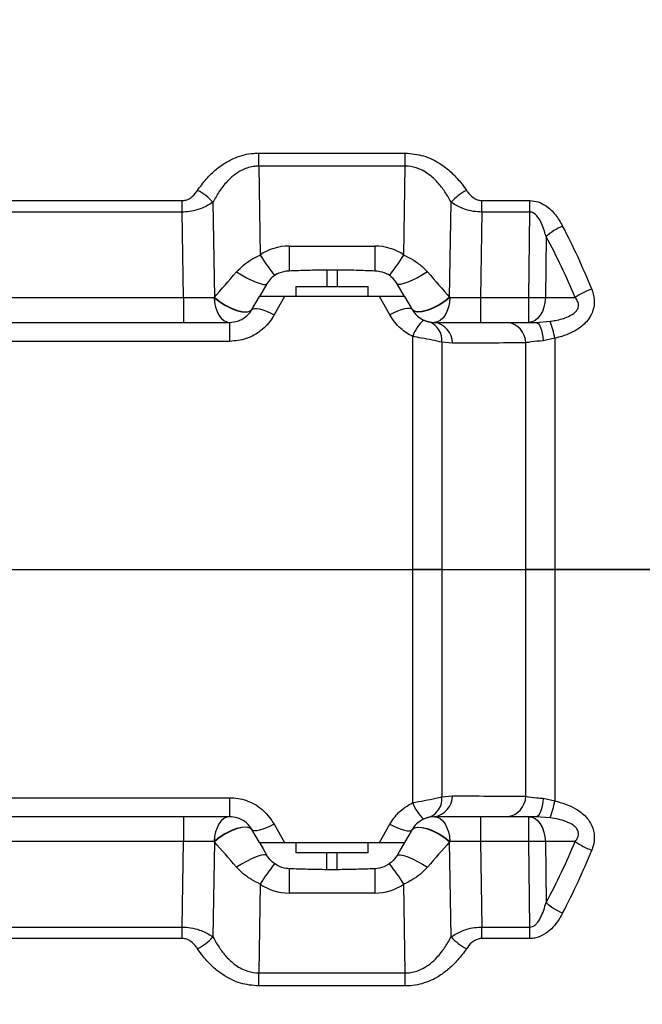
# Model space of a CAD drawing. Extents: x 0 to 16820, y 0 to 11880.
# Tile 42 of 77: x 8805 to 8926, y 6317 to 6509. Entities that reach past the tile are written whole.
import ezdxf

# ---------------------------------------------------------------- set-up
doc = ezdxf.new("R2010")
doc.units = 0
doc.header["$LTSCALE"] = 20
doc.layers.get('0').update_dxf_attribs({"linetype": 'CONTINUOUS'})
doc.styles.add('SLDTEXTSTYLE0', font='TXT', dxfattribs={"width": 0.605})
doc.dimstyles.new('SLDDIMSTYLE0', dxfattribs={"dimtxt": 100, "dimasz": 100, "dimexe": 0, "dimexo": 0.0625, "dimgap": 25, "dimtad": 1, "dimdec": 1, "dimrnd": 1e-09, "dimzin": 12, "dimtxsty": 'SLDTEXTSTYLE0', "dimsah": 1, "dimcen": 0, "dimazin": 3, "dimtfac": 1, "dimtofl": 0, "dimtmove": 0, "dimatfit": 3, "dimtolj": 1, "dimtzin": 12})
doc.dimstyles.new('SLDDIMSTYLE1', dxfattribs={"dimtxt": 100, "dimasz": 100, "dimexe": 0, "dimexo": 0.0625, "dimgap": 25, "dimtad": 1, "dimdec": 4, "dimlfac": 20, "dimzin": 12, "dimtxsty": 'SLDTEXTSTYLE0', "dimsah": 1, "dimcen": 0.09, "dimazin": 3, "dimtfac": 1, "dimtofl": 0, "dimtmove": 0, "dimatfit": 3, "dimtolj": 1, "dimtzin": 12})

# ---------------------------------------------------------------- blocks, each defined once
blk = doc.blocks.new('_D')
at = {"color": 7, "linetype": 'CONTINUOUS'}
for q in [(10380.8, 9036.16), (8366, 6401.82)]:
    blk.add_line((9334.36, 7667.96), q, dxfattribs=at)
blk.add_solid([(9334.36, 7667.96), (9407.03, 7738.27), (9383.2, 7756.5)], dxfattribs=at)
at = {"color": 7, "linetype": 'CONTINUOUS', "insert": (10032.55, 8792.98), "char_height": 100, "attachment_point": 1, "rotation": 52.5905, "style": 'SLDTEXTSTYLE0'}
blk.add_mtext('R1594', dxfattribs=at)
blk = doc.blocks.new('_D_1')
at = {"color": 7, "linetype": 'CONTINUOUS'}
blk.add_line((11867.49, 8642.4), (8366, 6401.82), dxfattribs=at)
blk.add_solid([(11867.49, 8642.4), (11775.17, 8601.13), (11791.34, 8575.86)], dxfattribs=at)
at = {"color": 7, "linetype": 'CONTINUOUS', "insert": (9875.65, 7520.81), "char_height": 100, "attachment_point": 1, "rotation": 32.6149, "style": 'SLDTEXTSTYLE0'}
blk.add_mtext('R4157', dxfattribs=at)
blk = doc.blocks.new('_D_2')
at = {"color": 7, "linetype": 'CONTINUOUS'}
for p, q in [((4232.76, 7130.62), (3693.35, 7225.73)), ((8406, 6401.82), (13110.72, 6401.82))]:
    blk.add_line(p, q, dxfattribs=at)
blk.add_arc((8366, 6401.82), 4714.73, 0, 170, dxfattribs=at)
for points in [[(3722.9, 7220.52), (3756.05, 7316.05), (3726.56, 7321.58)], [(13080.72, 6401.82), (13094.66, 6501.97), (13064.66, 6501.66)]]:
    blk.add_solid(points, dxfattribs=at)
at = {"color": 7, "linetype": 'CONTINUOUS', "insert": (8646.6, 11239.4), "char_height": 100, "attachment_point": 1, "rotation": 355, "style": 'SLDTEXTSTYLE0'}
blk.add_mtext('170°', dxfattribs=at)
blk = doc.blocks.new('_D_3')
at = {"color": 7, "linetype": 'CONTINUOUS'}
for p, q in [((8406, 6401.82), (13085.4, 6401.82)), ((4232.76, 5673.02), (3718.3, 5582.3))]:
    blk.add_line(p, q, dxfattribs=at)
blk.add_arc((8366, 6401.82), 4689.4, 190, 0, dxfattribs=at)
for points in [[(13055.4, 6401.82), (13039.33, 6301.99), (13069.33, 6301.67)], [(3747.84, 5587.51), (3751.51, 5486.46), (3781, 5491.99)]]:
    blk.add_solid(points, dxfattribs=at)
at = {"color": 7, "linetype": 'CONTINUOUS', "insert": (8621.93, 1846.3), "char_height": 100, "attachment_point": 1, "rotation": 5, "style": 'SLDTEXTSTYLE0'}
blk.add_mtext('170°', dxfattribs=at)

msp = doc.modelspace()

# ---------------------------------------------------------------- linework, layer by layer
at = {"color": 8, "linetype": 'CONTINUOUS'}
for p, q in [((8851.7676009, 6482.6910643), (8880.226226, 6482.6910643)), ((8851.7676009, 6480.1517649), (8851.7676009, 6482.6910643)), ((8880.226226, 6480.1517649), (8880.226226, 6482.6910643)), ((8851.7676009, 6480.1517649), (8852.0171059, 6462.9029928)), ((8880.226226, 6480.1517649), (8851.7676009, 6480.1517649)), ((8879.9767805, 6462.9029928), (8880.226226, 6480.1517649)), ((8705.0924016, 6473.4754337), (8836.9014574, 6473.4754337)), ((8836.9014574, 6471.2453856), (8836.9014574, 6473.4754337)), ((8842.8716971, 6473.1640293), (8843.1389941, 6454.6848013)), ((8888.8548924, 6454.6848013), (8889.1221596, 6473.1640293)), ((8895.0923992, 6473.4754337), (8904.4505073, 6473.4754337)), ((8895.0923992, 6471.2453856), (8895.0923992, 6473.4754337)), ((8904.4505073, 6471.2453856), (8904.4505073, 6473.4754337)), ((8836.9014574, 6471.2453856), (8705.0924016, 6471.2453856)), ((8837.1415747, 6454.6452983), (8836.9014574, 6471.2453856)), ((8895.0923992, 6471.2453856), (8894.8523117, 6454.6452983)), ((8904.4505073, 6471.2453856), (8895.0923992, 6471.2453856)), ((8904.2395068, 6454.6452983), (8904.4505073, 6471.2453856)), ((8907.6017452, 6466.4684384), (8907.4514819, 6454.6452983)), ((8857.6571954, 6464.6452962), (8857.6571954, 6459.8574153)), ((8857.6571954, 6464.6452962), (8874.336691, 6464.6452962)), ((8874.336691, 6464.6452962), (8874.336691, 6459.8574153)), ((8864.9969412, 6460.0436202), (8864.9969412, 6456.8197949)), ((8866.9969155, 6460.0436202), (8866.9969155, 6456.8197949)), ((8704.8522843, 6454.6452983), (8837.1415747, 6454.6452983)), ((8837.1415747, 6454.6452983), (8837.1415747, 6449.8197956)), ((8856.7571951, 6454.8197946), (8854.7704233, 6451.274339)), ((8877.2234036, 6451.274339), (8875.2366615, 6454.8197946)), ((8894.8523117, 6454.6452983), (8894.8523117, 6449.8197956)), ((8894.8523117, 6454.6452983), (8904.2395068, 6454.6452983)), ((8904.2395068, 6449.8197956), (8904.2395068, 6454.6452983)), ((8907.4514819, 6454.6452983), (8913.2395102, 6454.6452983)), ((8846.1101664, 6449.8197956), (8846.1101664, 6446.122825)), ((8883.653493, 6450.1765183), (8883.653493, 6450.4237472)), ((8905.6230498, 6449.8197956), (8908.3777381, 6450.0350578)), ((8846.1101664, 6446.122825), (8789.3950356, 6446.122825)), ((8881.6832019, 6401.8197952), (8881.6832019, 6447.075825)), ((8887.3400999, 6445.9693468), (8887.3400999, 6401.8197952)), ((8889.4192291, 6445.7579961), (8887.3400999, 6445.9693468)), ((8903.653772, 6401.8197952), (8903.653772, 6445.8483493)), ((8909.3106104, 6446.7583223), (8907.0413424, 6446.2462327)), ((8909.3106104, 6446.7583223), (8909.3106104, 6401.8197952)), ((8603.7237359, 6401.8197952), (8881.6832019, 6401.8197952)), ((8887.3400999, 6401.8197952), (8881.6832019, 6401.8197952)), ((8881.6832019, 6356.5637654), (8881.6832019, 6401.8197952)), ((8887.3400999, 6401.8197952), (8887.3400999, 6357.6702437)), ((8887.3400999, 6401.8197952), (8903.653772, 6401.8197952)), ((8903.653772, 6357.7912411), (8903.653772, 6401.8197952)), ((8909.3106104, 6401.8197952), (8903.653772, 6401.8197952)), ((8909.3106104, 6401.8197952), (8909.3106104, 6356.8812682)), ((9094.7543098, 6401.8197952), (8909.3106104, 6401.8197952)), ((8887.3400999, 6357.6702437), (8889.4192291, 6357.8815943)), ((8789.3950356, 6357.5167654), (8846.1101664, 6357.5167654)), ((8846.1101664, 6357.5167654), (8846.1101664, 6353.8197948)), ((8907.0413424, 6357.3933578), (8909.3106104, 6356.8812682)), ((8837.1415747, 6353.8197948), (8837.1415747, 6348.9942922)), ((8854.7704233, 6352.3652515), (8856.7571951, 6348.8197958)), ((8875.2366615, 6348.8197958), (8877.2234036, 6352.3652515)), ((8894.8523117, 6353.8197948), (8894.8523117, 6348.9942922)), ((8904.2395068, 6348.9942922), (8904.2395068, 6353.8197948)), ((8908.3777381, 6353.6045326), (8905.6230498, 6353.8197948)), ((8837.1415747, 6348.9942922), (8704.8522843, 6348.9942922)), ((8836.9014574, 6332.3942049), (8837.1415747, 6348.9942922)), ((8843.1389941, 6348.9547892), (8842.8716971, 6330.4755612)), ((8889.1221596, 6330.4755612), (8888.8548924, 6348.9547892)), ((8904.2395068, 6348.9942922), (8894.8523117, 6348.9942922)), ((8894.8523117, 6348.9942922), (8895.0923992, 6332.3942049)), ((8904.4505073, 6332.3942049), (8904.2395068, 6348.9942922)), ((8913.2395102, 6348.9942922), (8907.4514819, 6348.9942922)), ((8907.4514819, 6348.9942922), (8907.6017452, 6337.1711521)), ((8864.9969412, 6343.5959703), (8864.9969412, 6346.8197955)), ((8866.9969155, 6343.5959703), (8866.9969155, 6346.8197955)), ((8857.6571954, 6343.7821752), (8857.6571954, 6338.9942943)), ((8874.336691, 6343.7821752), (8874.336691, 6338.9942943)), ((8852.0171059, 6340.7365976), (8851.7676009, 6323.4878255)), ((8880.226226, 6323.4878255), (8879.9767805, 6340.7365976)), ((8874.336691, 6338.9942943), (8857.6571954, 6338.9942943)), ((8705.0924016, 6332.3942049), (8836.9014574, 6332.3942049)), ((8836.9014574, 6330.1641567), (8836.9014574, 6332.3942049)), ((8895.0923992, 6332.3942049), (8904.4505073, 6332.3942049)), ((8895.0923992, 6330.1641567), (8895.0923992, 6332.3942049)), ((8904.4505073, 6330.1641567), (8904.4505073, 6332.3942049)), ((8836.9014574, 6330.1641567), (8705.0924016, 6330.1641567)), ((8904.4505073, 6330.1641567), (8895.0923992, 6330.1641567)), ((8851.7676009, 6320.9485261), (8851.7676009, 6323.4878255)), ((8851.7676009, 6323.4878255), (8880.226226, 6323.4878255)), ((8880.226226, 6320.9485261), (8880.226226, 6323.4878255)), ((8880.226226, 6320.9485261), (8851.7676009, 6320.9485261))]:
    msp.add_line(p, q, dxfattribs=at)
at = {"color": 7, "linetype": 'CONTINUOUS'}
for p, q in [((8864.9969412, 6460.0436202), (8866.9969155, 6460.0436202)), ((8858.996929, 6456.8197949), (8858.996929, 6454.8197946)), ((8858.996929, 6456.8197949), (8872.9969574, 6456.8197949)), ((8872.9969574, 6454.8197946), (8872.9969574, 6456.8197949)), ((8850.4402949, 6452.319797), (8851.8836809, 6454.8197946)), ((8875.2366615, 6454.8197946), (8856.7571951, 6454.8197946)), ((8880.1101757, 6454.8197946), (8881.5535618, 6452.319797)), ((8788.902582, 6449.8197956), (8846.1101664, 6449.8197956)), ((8884.8440958, 6449.9290584), (8885.8836604, 6449.8197956)), ((8885.8836604, 6449.8197956), (8900.1182629, 6449.8197956)), ((8846.1101664, 6353.8197948), (8788.902582, 6353.8197948)), ((8885.8836604, 6353.8197948), (8884.8440958, 6353.710532)), ((8900.1182629, 6353.8197948), (8885.8836604, 6353.8197948)), ((8851.8836809, 6348.8197958), (8850.4402949, 6351.3197935)), ((8881.5535618, 6351.3197935), (8880.1101757, 6348.8197958)), ((8856.7571951, 6348.8197958), (8875.2366615, 6348.8197958)), ((8858.996929, 6348.8197958), (8858.996929, 6346.8197955)), ((8872.9969574, 6346.8197955), (8872.9969574, 6348.8197958)), ((8871.2376667, 6346.8197955), (8858.996929, 6346.8197955)), ((8872.9969574, 6346.8197955), (8871.2376667, 6346.8197955)), ((8864.9969412, 6343.5959703), (8866.9969155, 6343.5959703))]:
    msp.add_line(p, q, dxfattribs=at)
at = {"color": 8, "linetype": 'CONTINUOUS', "flags": 128}
for points in [[(8847.4634899, 6459.6315546), (8848.4227968, 6459.0436964), (8849.4116975, 6458.4958366), (8850.3792299, 6458.0162166), (8851.2755049, 6457.6295576), (8852.0543588, 6457.355786), (8852.675618, 6457.209017), (8853.1072749, 6457.1968092), (8853.327067, 6457.3197959)], [(8884.5303966, 6459.6315546), (8883.5710598, 6459.0436964), (8882.5821592, 6458.4958366), (8881.614597, 6458.0162166), (8880.7183219, 6457.6295576), (8879.9395276, 6457.355786), (8879.3182684, 6457.209017), (8878.8866116, 6457.1968092), (8878.6667896, 6457.3197959)], [(8843.1207551, 6454.6367413), (8843.196453, 6453.6877422), (8843.3789326, 6452.7802466), (8843.6615778, 6451.9475324), (8844.0340174, 6451.2201248), (8844.4825424, 6450.624693), (8844.9907614, 6450.1830748), (8845.5400182, 6449.9114564), (8846.1101664, 6449.8197956)], [(8843.1207551, 6454.6367413), (8844.0698994, 6453.8689925), (8845.1579822, 6453.1660004), (8846.3109149, 6452.5756499), (8847.450198, 6452.1381444), (8848.4981967, 6451.8832861), (8849.3835343, 6451.8284275), (8850.0459505, 6451.9773124), (8850.4402949, 6452.319797)], [(8843.1389941, 6454.6848013), (8844.0874232, 6453.9154431), (8845.1757444, 6453.2110652), (8846.3297201, 6452.6197276), (8847.4706126, 6452.181775), (8848.5205783, 6451.9270955), (8849.4079424, 6451.8730639), (8850.0721766, 6452.0233645), (8850.4679812, 6452.3677452)], [(8888.8548924, 6454.6848013), (8887.9064633, 6453.9154431), (8886.8180824, 6453.2110652), (8885.6641365, 6452.6197276), (8884.523244, 6452.181775), (8883.4733082, 6451.9270955), (8882.5859142, 6451.8730639), (8881.9216801, 6452.0233645), (8881.5258456, 6452.3677452)], [(8888.8730718, 6454.6367413), (8887.923987, 6453.8689925), (8886.8359042, 6453.1660004), (8885.682912, 6452.5756499), (8884.5436884, 6452.1381444), (8883.4956599, 6451.8832861), (8882.6102925, 6451.8284275), (8881.9479061, 6451.9773124), (8881.5535618, 6452.319797)], [(8888.8730718, 6454.6367413), (8888.7974335, 6453.6877422), (8888.6149241, 6452.7802466), (8888.3322788, 6451.9475324), (8887.959869, 6451.2201248), (8887.5112845, 6450.624693), (8887.0030953, 6450.1830748), (8886.4538385, 6449.9114564), (8885.8836604, 6449.8197956)], [(8907.4514819, 6454.6452983), (8907.3710753, 6453.69504), (8907.175572, 6452.7861102), (8906.872244, 6451.9519134), (8906.472118, 6451.2230976), (8905.989976, 6450.6264439), (8905.4434611, 6450.1838757), (8904.852779, 6449.9116576), (8904.2395068, 6449.8197956)], [(8850.4402949, 6452.319797), (8850.6215824, 6452.4755961), (8850.9341193, 6452.547375), (8851.3680113, 6452.5328612), (8851.9095792, 6452.4325131), (8852.5416268, 6452.2495082), (8853.2441868, 6451.9896357), (8853.9950563, 6451.6611135), (8854.7704233, 6451.274339)], [(8881.5535618, 6452.319797), (8881.3722445, 6452.4755961), (8881.0597373, 6452.547375), (8880.6258155, 6452.5328612), (8880.0843073, 6452.4325131), (8879.4522597, 6452.2495082), (8878.7496401, 6451.9896357), (8877.9988004, 6451.6611135), (8877.2234036, 6451.274339)], [(8905.6230498, 6449.8197956), (8905.8590842, 6449.755784), (8906.0890986, 6449.5653881), (8906.3071324, 6449.2534807), (8906.507702, 6448.8280489), (8906.6855622, 6448.299989), (8906.8362428, 6447.6828164), (8906.9558693, 6446.9923413), (8907.0413424, 6446.2462327)], [(8907.0413424, 6357.3933578), (8906.9558693, 6356.6472492), (8906.8362428, 6355.9567741), (8906.6855622, 6355.3396015), (8906.507702, 6354.8115416), (8906.3071324, 6354.3861097), (8906.0890986, 6354.0742023), (8905.8590842, 6353.8838065), (8905.6230498, 6353.8197948)], [(8846.1101664, 6353.8197948), (8845.5400182, 6353.728134), (8844.9907614, 6353.4565157), (8844.4825424, 6353.0148974), (8844.0340174, 6352.4194656), (8843.6615778, 6351.692058), (8843.3789326, 6350.8593439), (8843.196453, 6349.9518482), (8843.1207551, 6349.0028492)], [(8854.7704233, 6352.3652515), (8853.9950563, 6351.9784769), (8853.2441868, 6351.6499548), (8852.5416268, 6351.3900822), (8851.9095792, 6351.2070774), (8851.3680113, 6351.1067292), (8850.9341193, 6351.0922155), (8850.6215824, 6351.1639944), (8850.4402949, 6351.3197935)], [(8877.2234036, 6352.3652515), (8877.9988004, 6351.9784769), (8878.7496401, 6351.6499548), (8879.4522597, 6351.3900822), (8880.0843073, 6351.2070774), (8880.6258155, 6351.1067292), (8881.0597373, 6351.0922155), (8881.3722445, 6351.1639944), (8881.5535618, 6351.3197935)], [(8885.8836604, 6353.8197948), (8886.4538385, 6353.728134), (8887.0030953, 6353.4565157), (8887.5112845, 6353.0148974), (8887.959869, 6352.4194656), (8888.3322788, 6351.692058), (8888.6149241, 6350.8593439), (8888.7974335, 6349.9518482), (8888.8730718, 6349.0028492)], [(8904.2395068, 6353.8197948), (8904.852779, 6353.7279329), (8905.4434611, 6353.4557147), (8905.989976, 6353.0131465), (8906.472118, 6352.4164929), (8906.872244, 6351.6876771), (8907.175572, 6350.8534803), (8907.3710753, 6349.9445504), (8907.4514819, 6348.9942922)], [(8850.4402949, 6351.3197935), (8850.0459505, 6351.662278), (8849.3835343, 6351.811163), (8848.4981967, 6351.7563044), (8847.450198, 6351.5014461), (8846.3109149, 6351.0639405), (8845.1579822, 6350.47359), (8844.0698994, 6349.770598), (8843.1207551, 6349.0028492)], [(8850.4679812, 6351.2718453), (8850.0721766, 6351.616226), (8849.4079424, 6351.7665266), (8848.5205783, 6351.7124949), (8847.4706126, 6351.4578155), (8846.3297201, 6351.0198629), (8845.1757444, 6350.4285252), (8844.0874232, 6349.7241473), (8843.1389941, 6348.9547892)], [(8881.5258456, 6351.2718453), (8881.9216801, 6351.616226), (8882.5859142, 6351.7665266), (8883.4733082, 6351.7124949), (8884.523244, 6351.4578155), (8885.6641365, 6351.0198629), (8886.8180824, 6350.4285252), (8887.9064633, 6349.7241473), (8888.8548924, 6348.9547892)], [(8881.5535618, 6351.3197935), (8881.9479061, 6351.662278), (8882.6102925, 6351.811163), (8883.4956599, 6351.7563044), (8884.5436884, 6351.5014461), (8885.682912, 6351.0639405), (8886.8359042, 6350.47359), (8887.923987, 6349.770598), (8888.8730718, 6349.0028492)], [(8853.327067, 6346.3197945), (8853.1072749, 6346.4427812), (8852.675618, 6346.4305735), (8852.0543588, 6346.2838045), (8851.2755049, 6346.0100329), (8850.3792299, 6345.6233738), (8849.4116975, 6345.1437539), (8848.4227968, 6344.5958941), (8847.4634899, 6344.0080358)], [(8878.6667896, 6346.3197945), (8878.8866116, 6346.4427812), (8879.3182684, 6346.4305735), (8879.9395276, 6346.2838045), (8880.7183219, 6346.0100329), (8881.614597, 6345.6233738), (8882.5821592, 6345.1437539), (8883.5710598, 6344.5958941), (8884.5303966, 6344.0080358)]]:
    msp.add_lwpolyline(points, dxfattribs=at)
at = {"color": 7, "linetype": 'CONTINUOUS', "flags": 128}
for points in [[(8853.327067, 6457.3197959), (8852.6015295, 6456.0631289), (8851.8836809, 6454.8197946)], [(8880.1101757, 6454.8197946), (8879.392357, 6456.0631289), (8878.6667896, 6457.3197959)], [(8851.8836809, 6348.8197958), (8852.6015295, 6347.5764616), (8853.327067, 6346.3197945)], [(8880.1101757, 6348.8197958), (8879.392357, 6347.5764616), (8878.6667896, 6346.3197945)]]:
    msp.add_lwpolyline(points, dxfattribs=at)
at = {"color": 7, "linetype": 'CONTINUOUS'}
for radius in [4157, 1594]:
    msp.add_arc((8365.9969283, 6401.8197952), radius, 190, 170, dxfattribs=at)
at = {"color": 8, "linetype": 'CONTINUOUS'}
for centre, radius, start, end in [((8834.6393746, 6465.4829281), 11.2592383, 43.016138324, 62.301916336), ((8897.3551243, 6465.4820863), 11.2602823, 117.698986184, 136.982959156), ((8915.3081006, 6458.0079532), 11.444113, 113.123790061, 132.329276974), ((8857.6571824, 6454.6452977), 10, 90, 124.333429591), ((8903.135817, 6496.3755609), 61.1026631, 213.216807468, 217.772313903), ((8874.3366743, 6454.6452977), 10, 55.666570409, 90), ((8828.8514782, 6496.3806255), 61.1109518, 322.227700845, 326.782605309), ((8920.7689327, 6443.9667858), 13.0660948, 109.294959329, 125.187675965), ((8905.8454944, 6568.951531), 114.3175141, 269.195054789, 270.804945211), ((8889.1575398, 6444.4711824), 7.9151684, 132.762682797, 160.787675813), ((8883.5245745, 6446.3307643), 3.8326044, 354.588923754, 69.861635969), ((8885.2542668, 6445.7022868), 4.1653349, 0.766325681, 81.309160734), ((8899.5153353, 6445.7236151), 4.140316, 1.726396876, 81.626609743), ((8888.7490615, 6442.6756992), 20.962946, 11.230368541, 20.552474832), ((8885.2542668, 6357.9373036), 4.1653349, 278.690839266, 359.233674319), ((8899.5153353, 6357.9159754), 4.140316, 278.373390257, 358.273603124), ((8889.1575398, 6359.1684081), 7.9151684, 199.212324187, 227.237317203), ((8883.5245745, 6357.3088261), 3.8326044, 290.138364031, 5.411076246), ((8888.7490615, 6360.9638912), 20.962946, 339.447525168, 348.769631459), ((8905.8454944, 6234.6880594), 114.3175141, 89.195054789, 90.804945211), ((8920.7689327, 6359.6728046), 13.0660948, 234.812324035, 250.705040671), ((8903.135817, 6307.2640296), 61.1026631, 142.227686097, 146.783192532), ((8828.8514782, 6307.258965), 61.1109518, 33.217394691, 37.772299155), ((8857.6571824, 6348.9942927), 10, 235.666570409, 270), ((8874.3366743, 6348.9942927), 10, 270, 304.333429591), ((8915.3081006, 6345.6316372), 11.444113, 227.670723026, 246.876209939), ((8834.6393746, 6338.1566623), 11.2592383, 297.698083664, 316.983861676), ((8897.3551243, 6338.1575042), 11.2602823, 223.017040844, 242.301013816)]:
    msp.add_arc(centre, radius, start, end, dxfattribs=at)
for centre, major_axis, ratio, start_param, end_param in [((8753.8611151, 6401.8197952), (170.2694555, 26.489921), 0.8611429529, 0.1955768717, 0.2854982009), ((8750.6491349, 6401.9942927), (170.8468102, 21.5805957), 0.8333414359, 0.223879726, 0.3138010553), ((8851.9941807, 6465.0111886), (14.7558246, 16.9719826), 0.0051745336, 4.062805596, 4.3943566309), ((8879.999676, 6465.0111886), (-14.7558246, 16.9719826), 0.0051745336, 1.8888286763, 2.2203797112), ((8837.1339932, 6454.8197952), (10.0020923, -0.0723817), 0.017439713, 4.7132722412, 5.3542072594), ((8837.3533818, 6439.652581), (9.6352478, 25.2766889), 0.002384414, 5.3478355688, 5.3501985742), ((8894.6404749, 6439.652581), (-9.6352478, 25.2766889), 0.002384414, 0.932986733, 0.9353497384), ((8894.8598634, 6454.8197952), (10.0020923, 0.0723817), 0.017439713, 4.0705707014, 4.7115057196), ((8837.1339932, 6348.8197952), (10.0020923, 0.0723817), 0.017439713, 0.9289780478, 1.569913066), ((8837.3533818, 6363.9870095), (-9.6352478, 25.2766889), 0.002384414, 4.0745793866, 4.076942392), ((8851.9941807, 6338.6284018), (-14.7558246, 16.9719826), 0.0051745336, 5.0304213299, 5.3619723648), ((8879.999676, 6338.6284018), (14.7558246, 16.9719826), 0.0051745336, 0.9212129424, 1.2527639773), ((8894.6404749, 6363.9870095), (9.6352478, 25.2766889), 0.002384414, 2.2062429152, 2.2086059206), ((8894.8598634, 6348.8197952), (10.0020923, -0.0723817), 0.017439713, 1.5716795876, 2.2126146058), ((8750.6491349, 6401.6452977), (170.8468102, -21.5805957), 0.8333414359, 5.9693842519, 6.0593055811), ((8753.8611151, 6401.8197952), (170.2694555, -26.489921), 0.8611429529, 5.9976871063, 6.0876084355)]:
    msp.add_ellipse(centre, major_axis=major_axis, ratio=ratio, start_param=start_param, end_param=end_param, dxfattribs=at)
for points, knots in [([(8839.8728086, 6475.451961), (8840.4088095, 6476.1936866), (8841.4799813, 6477.675989), (8843.3227234, 6479.4684254), (8845.2553688, 6480.8607569), (8847.6004584, 6482.0540568), (8849.870315, 6482.6401269), (8851.4250533, 6482.6818678), (8851.7676009, 6482.6910643)], [0, 0, 0, 0, 0.1982492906, 0.3961915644, 0.5454266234, 0.6944148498, 0.9326719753, 1, 1, 1, 1]), ([(8880.226226, 6482.6910643), (8881.4343872, 6482.5803438), (8883.8537573, 6482.3586236), (8886.8384594, 6480.8578305), (8889.1751934, 6479.0353037), (8890.8569398, 6477.2341765), (8891.746173, 6475.9804824), (8892.1210481, 6475.451961)], [0, 0, 0, 0, 0.2365852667, 0.4737673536, 0.6663498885, 0.8593427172, 1, 1, 1, 1]), ([(8851.7676009, 6480.1517649), (8851.5105858, 6480.1441519), (8850.4368152, 6480.1123457), (8849.2827276, 6479.7531073), (8847.9390844, 6479.0888974), (8846.8585683, 6478.373422), (8845.4100944, 6477.013423), (8844.042682, 6475.2792403), (8843.2622619, 6473.8695268), (8842.8716971, 6473.1640293)], [0, 0, 0, 0, 0.0622444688, 0.2600480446, 0.2862938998, 0.4340600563, 0.5822259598, 0.7909230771, 1, 1, 1, 1]), ([(8889.1221596, 6473.1640293), (8888.843914, 6473.6742345), (8888.1978743, 6474.8588456), (8886.9586639, 6476.5929569), (8885.2346225, 6478.3598642), (8883.1547481, 6479.6695004), (8881.320586, 6480.1297045), (8880.40953, 6480.1480698), (8880.226226, 6480.1517649)], [0, 0, 0, 0, 0.1508300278, 0.35020209, 0.5490176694, 0.7792473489, 0.9555846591, 1, 1, 1, 1]), ([(8836.9014574, 6473.4754337), (8837.0018964, 6473.4791676), (8837.3770095, 6473.4931128), (8838.0763219, 6473.7094665), (8839.0453221, 6474.3532458), (8839.5556095, 6475.0307923), (8839.8728086, 6475.451961)], [0, 0, 0, 0, 0.0773329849, 0.28881828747, 0.55792329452, 1, 1, 1, 1]), ([(8892.1210481, 6475.451961), (8892.1911387, 6475.3511995), (8892.5462185, 6474.8407407), (8893.2053679, 6474.1433423), (8894.205016, 6473.565506), (8894.8189977, 6473.5031849), (8895.0923992, 6473.4754337)], [0, 0, 0, 0, 0.1043723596, 0.5287512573, 0.7901563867, 1, 1, 1, 1]), ([(8842.8716971, 6473.1640293), (8842.2033312, 6472.750298), (8841.0745084, 6472.0515351), (8839.173442, 6471.4688035), (8837.8366134, 6471.2685617), (8837.1020352, 6471.2503565), (8836.9014574, 6471.2453856)], [0, 0, 0, 0, 0.39944629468, 0.67463654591, 0.91115897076, 1, 1, 1, 1]), ([(8895.0923992, 6471.2453856), (8894.5518566, 6471.2740531), (8893.3866728, 6471.3358482), (8891.4469788, 6471.8562619), (8890.0310841, 6472.5440425), (8889.2644523, 6473.06697), (8889.1221596, 6473.1640293)], [0, 0, 0, 0, 0.2390516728, 0.5152953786, 0.9100351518, 1, 1, 1, 1]), ([(8904.4505073, 6473.4754337), (8904.991619, 6473.4221846), (8906.0747339, 6473.3155986), (8907.8449354, 6472.3803155), (8909.509429, 6470.7806552), (8910.378754, 6469.2823888), (8910.8137799, 6468.5326292)], [0, 0, 0, 0, 0.1816994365, 0.363698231, 0.6815830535, 1, 1, 1, 1]), ([(8907.6017452, 6466.4684384), (8907.3931798, 6467.1818367), (8906.9982267, 6468.5327737), (8906.2217267, 6470.1029901), (8905.4089556, 6470.9423544), (8904.8532641, 6471.2156581), (8904.5716419, 6471.2364446), (8904.4505073, 6471.2453856)], [0, 0, 0, 0, 0.3722073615, 0.7048358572, 0.8640857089, 0.9415389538, 1, 1, 1, 1]), ([(8847.4634899, 6459.6315546), (8847.902494, 6460.0827277), (8848.7931288, 6460.9980505), (8850.3552682, 6462.0751796), (8851.4832777, 6462.6370763), (8852.0171059, 6462.9029928)], [0, 0, 0, 0, 0.3386352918, 0.6870104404, 1, 1, 1, 1]), ([(8879.9767805, 6462.9029928), (8880.5817747, 6462.5987505), (8881.8092496, 6461.9814722), (8883.3445243, 6460.8713123), (8884.1720633, 6460.0061704), (8884.5303966, 6459.6315546)], [0, 0, 0, 0, 0.3552802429, 0.7208293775, 1, 1, 1, 1]), ([(8916.4514853, 6456.2989584), (8916.663006, 6455.6277848), (8917.087715, 6454.2801463), (8916.8433182, 6452.1846251), (8915.8192358, 6450.2146917), (8914.2353005, 6448.7551209), (8912.4141182, 6447.7352048), (8910.8155988, 6447.1229947), (8909.7591952, 6446.8670185), (8909.3106104, 6446.7583223)], [0, 0, 0, 0, 0.15684540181, 0.31492734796, 0.45901257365, 0.6389076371, 0.77062714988, 0.90260051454, 1, 1, 1, 1]), ([(8908.3777381, 6450.0350578), (8908.723008, 6450.0876112), (8909.9298088, 6450.2712981), (8911.6220144, 6450.7276941), (8913.0748929, 6451.5612367), (8913.6316694, 6452.2279677), (8913.8584525, 6452.71967), (8913.9203287, 6453.1901624), (8913.7916469, 6453.8493468), (8913.5169149, 6454.3104029), (8913.2749243, 6454.6025448), (8913.2395102, 6454.6452983)], [0, 0, 0, 0, 0.1226269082, 0.428610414, 0.6035574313, 0.6799381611, 0.721940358, 0.7936789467, 0.8505587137, 0.9781300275, 1, 1, 1, 1]), ([(8854.7704233, 6451.274339), (8854.6504058, 6451.0704206), (8853.9802274, 6449.9317394), (8852.3184917, 6448.1348404), (8849.4028053, 6446.4490272), (8847.2055664, 6446.2313464), (8846.1101664, 6446.122825)], [0, 0, 0, 0, 0.0688460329, 0.3844365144, 0.6931201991, 1, 1, 1, 1]), ([(8881.6832019, 6447.075825), (8880.8580667, 6447.5489579), (8879.0237713, 6448.6007436), (8877.8623653, 6450.3254632), (8877.2234036, 6451.274339)], [0, 0, 0, 0, 0.4498377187, 1, 1, 1, 1]), ([(8887.3400999, 6445.9693468), (8886.7426025, 6446.1038951), (8885.5601653, 6446.370164), (8883.5405537, 6446.7422403), (8882.2374031, 6446.9762892), (8881.6832019, 6447.075825)], [0, 0, 0, 0, 0.3699042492, 0.7320342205, 1, 1, 1, 1]), ([(8903.653772, 6445.8483493), (8901.3504384, 6445.8327082), (8896.6132777, 6445.8005397), (8891.860883, 6445.7724354), (8889.4192291, 6445.7579961)], [0, 0, 0, 0, 0.486226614, 1, 1, 1, 1]), ([(8907.0413424, 6446.2462327), (8906.2033264, 6446.1794516), (8904.9352518, 6446.0783994), (8903.9783115, 6445.9066104), (8903.653772, 6445.8483493)], [0, 0, 0, 0, 0.6608570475, 1, 1, 1, 1]), ([(8889.4192291, 6357.8815943), (8891.7300012, 6357.8679453), (8896.4824777, 6357.8398739), (8901.2198353, 6357.8077471), (8903.653772, 6357.7912411)], [0, 0, 0, 0, 0.4862248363, 1, 1, 1, 1]), ([(8903.653772, 6357.7912411), (8904.3255493, 6357.6796082), (8905.3310056, 6357.5125261), (8906.6151693, 6357.4230515), (8907.0413424, 6357.3933578)], [0, 0, 0, 0, 0.6681318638, 1, 1, 1, 1]), ([(8846.1101664, 6357.5167654), (8846.2412424, 6357.5150805), (8847.4826106, 6357.4991234), (8849.8598211, 6356.9658426), (8852.8383262, 6355.1626003), (8854.1245082, 6353.3004269), (8854.7704233, 6352.3652515)], [0, 0, 0, 0, 0.036930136, 0.3497506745, 0.6734475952, 1, 1, 1, 1]), ([(8877.2234036, 6352.3652515), (8877.745135, 6353.1639037), (8878.8777944, 6354.8977479), (8880.7002274, 6355.9800168), (8881.6832019, 6356.5637654)], [0, 0, 0, 0, 0.4606251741, 1, 1, 1, 1]), ([(8881.6832019, 6356.5637654), (8882.4487364, 6356.7012588), (8884.0173263, 6356.9829846), (8885.9667816, 6357.3531546), (8886.9573023, 6357.5818585), (8887.3400999, 6357.6702437)], [0, 0, 0, 0, 0.36903454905, 0.75615645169, 1, 1, 1, 1]), ([(8909.3106104, 6356.8812682), (8910.0090753, 6356.7030517), (8911.404544, 6356.3469917), (8913.4894245, 6355.3770043), (8915.3211705, 6353.9921104), (8916.6074807, 6352.1138395), (8917.0635679, 6350.1130514), (8916.8668439, 6348.488671), (8916.5518234, 6347.6179637), (8916.4514853, 6347.3406321)], [0, 0, 0, 0, 0.1519296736, 0.3035415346, 0.4855287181, 0.6380012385, 0.7924237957, 0.9338842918, 1, 1, 1, 1]), ([(8913.2395102, 6348.9942922), (8913.3435977, 6349.1259458), (8913.6456436, 6349.5079845), (8913.9184378, 6350.1439085), (8913.8864539, 6350.8235943), (8913.6673058, 6351.3711984), (8913.3159119, 6351.793995), (8912.5901848, 6352.3862649), (8910.9743606, 6353.1592608), (8909.4112556, 6353.4273039), (8908.3777381, 6353.6045326)], [0, 0, 0, 0, 0.0661892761, 0.1920711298, 0.2617041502, 0.3149788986, 0.3993639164, 0.4465125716, 0.6340367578, 1, 1, 1, 1]), ([(8852.0171059, 6340.7365976), (8851.4121117, 6341.0408399), (8850.1846368, 6341.6581182), (8848.6493622, 6342.7682782), (8847.8218232, 6343.63342), (8847.4634899, 6344.0080358)], [0, 0, 0, 0, 0.3552802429, 0.7208293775, 1, 1, 1, 1]), ([(8884.5303966, 6344.0080358), (8884.0913684, 6343.5568675), (8883.2007054, 6342.6415758), (8881.6386123, 6341.5643932), (8880.5106115, 6341.0025108), (8879.9767805, 6340.7365976)], [0, 0, 0, 0, 0.33864299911, 0.68701009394, 1, 1, 1, 1]), ([(8904.4505073, 6332.3942049), (8904.6183521, 6332.4128872), (8905.0411777, 6332.4599507), (8905.4568791, 6332.7698327), (8906.0227979, 6333.3349014), (8906.879723, 6334.7142959), (8907.3071056, 6336.1685689), (8907.6017452, 6337.1711521)], [0, 0, 0, 0, 0.0809272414, 0.2038674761, 0.2427611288, 0.4779556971, 1, 1, 1, 1]), ([(8910.8137799, 6335.1069613), (8910.5091208, 6334.5669902), (8909.9005813, 6333.4884284), (8908.6731907, 6332.0139177), (8907.2026447, 6330.8509994), (8905.694737, 6330.2397034), (8904.781538, 6330.1842561), (8904.4505073, 6330.1641567)], [0, 0, 0, 0, 0.2280680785, 0.4555530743, 0.692769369, 0.888630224, 1, 1, 1, 1]), ([(8836.9014574, 6332.3942049), (8837.4419902, 6332.3655369), (8838.607164, 6332.3037401), (8840.5468526, 6331.7833235), (8841.9627675, 6331.0955524), (8842.7294045, 6330.5726206), (8842.8716971, 6330.4755612)], [0, 0, 0, 0, 0.2390474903, 0.5152914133, 0.9100350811, 1, 1, 1, 1]), ([(8889.1221596, 6330.4755612), (8889.790513, 6330.8892962), (8890.9193319, 6331.5880761), (8892.8204134, 6332.1707699), (8894.1572421, 6332.3710326), (8894.8918114, 6332.3892345), (8895.0923992, 6332.3942049)], [0, 0, 0, 0, 0.3994427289, 0.6746408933, 0.9111546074, 1, 1, 1, 1]), ([(8839.8728086, 6328.1876294), (8839.8027182, 6328.2883912), (8839.4476363, 6328.7988558), (8838.7884612, 6329.4962292), (8837.7888351, 6330.0740894), (8837.1748599, 6330.1364068), (8836.9014574, 6330.1641567)], [0, 0, 0, 0, 0.1043725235, 0.5287570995, 0.7901560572, 1, 1, 1, 1]), ([(8842.8716971, 6330.4755612), (8843.14983, 6329.9652877), (8843.7910937, 6328.7888002), (8845.0311051, 6327.0553602), (8846.7503755, 6325.2845932), (8848.8392504, 6323.9701828), (8850.673265, 6323.509884), (8851.5843058, 6323.4915202), (8851.7676009, 6323.4878255)], [0, 0, 0, 0, 0.1508336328, 0.347762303, 0.5490116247, 0.779246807, 0.955586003, 1, 1, 1, 1]), ([(8880.226226, 6323.4878255), (8880.4832511, 6323.4954381), (8881.5570223, 6323.5272412), (8882.711111, 6323.8864773), (8884.0468371, 6324.5467981), (8885.1285397, 6325.2602076), (8886.5736856, 6326.6146121), (8887.9453634, 6328.3554661), (8888.7274428, 6329.7644464), (8889.1221596, 6330.4755612)], [0, 0, 0, 0, 0.0622472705, 0.260049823, 0.2862958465, 0.4318763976, 0.5822368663, 0.7891542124, 1, 1, 1, 1]), ([(8895.0923992, 6330.1641567), (8894.9919502, 6330.1604235), (8894.616836, 6330.1464824), (8893.9175281, 6329.9301155), (8892.9485341, 6329.2863463), (8892.438247, 6328.6087988), (8892.1210481, 6328.1876294)], [0, 0, 0, 0, 0.07734059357, 0.28881853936, 0.55792345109, 1, 1, 1, 1]), ([(8851.7676009, 6320.9485261), (8850.55945, 6321.0592478), (8848.1400907, 6321.2809715), (8845.1553973, 6322.7817599), (8842.8186632, 6324.6042868), (8841.1369169, 6326.4054139), (8840.2476837, 6327.6591081), (8839.8728086, 6328.1876294)], [0, 0, 0, 0, 0.2365837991, 0.473766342, 0.6663492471, 0.8593424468, 1, 1, 1, 1]), ([(8892.1210481, 6328.1876294), (8891.5850471, 6327.4459039), (8890.5138753, 6325.9636014), (8888.6711332, 6324.171165), (8886.7384879, 6322.7788336), (8884.3933983, 6321.5855337), (8882.1235319, 6320.9994607), (8880.5687835, 6320.9577223), (8880.226226, 6320.9485261)], [0, 0, 0, 0, 0.19824890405, 0.39619079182, 0.54542555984, 0.69441349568, 0.93267015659, 1, 1, 1, 1])]:
    msp.add_open_spline(points, degree=3, knots=knots, dxfattribs=at)
at = {"color": 7, "linetype": 'CONTINUOUS'}
for points, knots in [([(8855.3321971, 6459.2463633), (8854.8963457, 6458.9725518), (8854.0989885, 6458.4716341), (8853.5678669, 6457.6791104), (8853.327067, 6457.3197959)], [0, 0, 0, 0, 0.5466200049, 1, 1, 1, 1]), ([(8855.3321971, 6459.2463633), (8855.9049989, 6459.4861331), (8856.6545438, 6459.7998859), (8857.4658816, 6459.8464382), (8857.6571954, 6459.8574153)], [0, 0, 0, 0, 0.7641994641, 1, 1, 1, 1]), ([(8857.6571954, 6459.8574153), (8858.8588516, 6459.9036239), (8861.2789997, 6459.9966885), (8863.7518932, 6460.0279039), (8864.9969412, 6460.0436202)], [0, 0, 0, 0, 0.49652176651, 1, 1, 1, 1]), ([(8866.9969155, 6460.0436202), (8868.2245066, 6460.0283381), (8870.6973652, 6459.9975538), (8873.1178152, 6459.9043502), (8874.336691, 6459.8574153)], [0, 0, 0, 0, 0.4964259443, 1, 1, 1, 1]), ([(8874.336691, 6459.8574153), (8874.9573919, 6459.7827797), (8875.7696177, 6459.6851144), (8876.4914257, 6459.3300811), (8876.6616298, 6459.2463633)], [0, 0, 0, 0, 0.7641975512, 1, 1, 1, 1]), ([(8878.6667896, 6457.3197959), (8878.3326614, 6457.7945067), (8877.7821944, 6458.5765794), (8876.9777744, 6459.0573974), (8876.6616298, 6459.2463633)], [0, 0, 0, 0, 0.6069905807, 1, 1, 1, 1]), ([(8856.7571951, 6454.8197946), (8856.1447408, 6454.8197946), (8854.9164654, 6454.8197946), (8853.3349324, 6454.8197946), (8852.3056843, 6454.8197946), (8851.9209959, 6454.8197946), (8851.8924924, 6454.8197946), (8851.8836809, 6454.8197946)], [0, 0, 0, 0, 0.2493600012, 0.5000907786, 0.7185790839, 0.9130032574, 1, 1, 1, 1]), ([(8880.1101757, 6454.8197946), (8880.0660047, 6454.8197946), (8879.9775786, 6454.8197946), (8879.2452532, 6454.8197946), (8878.1535341, 6454.8197946), (8876.7748686, 6454.8197946), (8875.7596794, 6454.8197946), (8875.2366615, 6454.8197946)], [0, 0, 0, 0, 0.1972183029, 0.3948122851, 0.5864377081, 0.7869358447, 1, 1, 1, 1]), ([(8846.1101664, 6449.8197956), (8846.6592712, 6449.8731296), (8847.7693475, 6449.9809501), (8849.232494, 6450.8100391), (8850.0507417, 6451.6771592), (8850.3803763, 6452.2209506), (8850.4402949, 6452.319797)], [0, 0, 0, 0, 0.3000630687, 0.6066108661, 0.9284926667, 1, 1, 1, 1]), ([(8881.5535618, 6452.319797), (8881.8690219, 6451.8612406), (8882.435606, 6451.0376477), (8883.3695045, 6450.5142583), (8883.7834312, 6450.2822793)], [0, 0, 0, 0, 0.556775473, 1, 1, 1, 1]), ([(8883.7834312, 6450.2822793), (8883.8618453, 6450.2473079), (8883.9650483, 6450.2012812), (8884.1571147, 6450.1261672), (8884.3246975, 6450.0675066), (8884.5747193, 6449.9916572), (8884.7336005, 6449.9528989), (8884.8280105, 6449.932529), (8884.8440958, 6449.9290584)], [0, 0, 0, 0, 0.1794842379, 0.2362240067, 0.4351479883, 0.5738505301, 0.9273936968, 1, 1, 1, 1]), ([(8900.1182629, 6449.8197956), (8900.6492699, 6449.8197956), (8901.70042, 6449.8197956), (8903.5663767, 6449.8197956), (8904.9309136, 6449.8197956), (8905.6230498, 6449.8197956)], [0, 0, 0, 0, 0.3346908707, 0.6625341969, 1, 1, 1, 1]), ([(8850.4402949, 6351.3197935), (8850.1208149, 6351.771344), (8849.4936859, 6352.6577234), (8848.0476616, 6353.5211557), (8846.9209579, 6353.7815485), (8846.2987176, 6353.8176441), (8846.1757151, 6353.8190471), (8846.1101664, 6353.8197948)], [0, 0, 0, 0, 0.3349043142, 0.6574066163, 0.9324124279, 0.9639822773, 1, 1, 1, 1]), ([(8883.7834312, 6353.3573112), (8883.2899803, 6353.0705933), (8882.3635456, 6352.5322917), (8881.811547, 6351.7059822), (8881.5535618, 6351.3197935)], [0, 0, 0, 0, 0.5326343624, 1, 1, 1, 1]), ([(8884.8440958, 6353.710532), (8884.7754711, 6353.6952827), (8884.655444, 6353.6686112), (8884.4312223, 6353.605921), (8884.208314, 6353.5325777), (8883.9882207, 6353.4491115), (8883.8469605, 6353.3857893), (8883.7834312, 6353.3573112)], [0, 0, 0, 0, 0.2914387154, 0.5097368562, 0.6745328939, 0.8536267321, 1, 1, 1, 1]), ([(8905.6230498, 6353.8197948), (8904.9368206, 6353.8197948), (8903.577781, 6353.8197948), (8901.7098208, 6353.8197948), (8900.6537453, 6353.8197948), (8900.1182629, 6353.8197948)], [0, 0, 0, 0, 0.334567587, 0.6625929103, 1, 1, 1, 1]), ([(8851.8836809, 6348.8197958), (8851.9278367, 6348.8197958), (8852.016233, 6348.8197958), (8852.7486116, 6348.8197958), (8853.8403025, 6348.8197958), (8855.2189969, 6348.8197958), (8856.2341897, 6348.8197958), (8856.7571951, 6348.8197958)], [0, 0, 0, 0, 0.1972173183, 0.3948129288, 0.586435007, 0.7869402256, 1, 1, 1, 1]), ([(8875.2366615, 6348.8197958), (8875.8491041, 6348.8197958), (8877.0773831, 6348.8197958), (8878.6589423, 6348.8197958), (8879.6882119, 6348.8197958), (8880.0728574, 6348.8197958), (8880.1013635, 6348.8197958), (8880.1101757, 6348.8197958)], [0, 0, 0, 0, 0.2493555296, 0.5000929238, 0.7185808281, 0.913003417, 1, 1, 1, 1]), ([(8855.3321971, 6344.3932271), (8854.8963457, 6344.6670387), (8854.0989885, 6345.1679563), (8853.5678669, 6345.9604801), (8853.327067, 6346.3197945)], [0, 0, 0, 0, 0.5466200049, 1, 1, 1, 1]), ([(8878.6667896, 6346.3197945), (8878.3326614, 6345.8450837), (8877.7821944, 6345.063011), (8876.9777744, 6344.5821931), (8876.6616298, 6344.3932271)], [0, 0, 0, 0, 0.6069905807, 1, 1, 1, 1]), ([(8855.3321971, 6344.3932271), (8855.9049989, 6344.1534574), (8856.6545438, 6343.8397045), (8857.4658816, 6343.7931522), (8857.6571954, 6343.7821752)], [0, 0, 0, 0, 0.7641994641, 1, 1, 1, 1]), ([(8874.336691, 6343.7821752), (8874.9573919, 6343.8568108), (8875.7696177, 6343.9544761), (8876.4914257, 6344.3095094), (8876.6616298, 6344.3932271)], [0, 0, 0, 0, 0.7641975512, 1, 1, 1, 1]), ([(8857.6571954, 6343.7821752), (8858.8588516, 6343.7359666), (8861.2789997, 6343.642902), (8863.7518932, 6343.6116866), (8864.9969412, 6343.5959703)], [0, 0, 0, 0, 0.49652176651, 1, 1, 1, 1]), ([(8866.9969155, 6343.5959703), (8868.2245066, 6343.6112524), (8870.6973652, 6343.6420367), (8873.1178152, 6343.7352403), (8874.336691, 6343.7821752)], [0, 0, 0, 0, 0.4964259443, 1, 1, 1, 1])]:
    msp.add_open_spline(points, degree=3, knots=knots, dxfattribs=at)

# ---------------------------------------------------------------- dimensions: what is measured, and where the dimension line sits
for base, line1, line2, picture, middle in [((8776.9122976, 11098.6039576), ((7345.1676267, 6401.8197952), (8365.9969283, 6401.8197952)), ((4272.1510991, 7123.6752698), (6796.21337, 6678.6149904)), '_D_2', (8776.9122976, 11098.6039576)), ((8774.7050665, 1730.2643988), ((4272.1510991, 5679.9643207), (6796.21337, 6125.0246)), ((7345.1676267, 6401.8197952), (8365.9969283, 6401.8197952)), '_D_3', (8774.7050665, 1730.2643988))]:
    dim = msp.add_angular_dim_2l(base=base, line1=line1, line2=line2, dimstyle='SLDDIMSTYLE1', dxfattribs=at)
    dim.commit()
    dim.dimension.update_dxf_attribs({"geometry": picture, "text_midpoint": middle, "dimtype": 162})
for mpoint, picture, middle in [((9334.3644854, 7667.9557573), '_D', (10258.4359328, 8876.1747058)), ((11867.4903821, 8642.3984244), '_D_1', (10116.7438552, 7522.1093098))]:
    dim = msp.add_radius_dim(center=(8365.9969283, 6401.8197952), mpoint=mpoint, dimstyle='SLDDIMSTYLE0', dxfattribs=at)
    dim.commit()
    dim.dimension.update_dxf_attribs({"geometry": picture, "text_midpoint": middle, "dimtype": 164})

doc.saveas('drawing.dxf')
